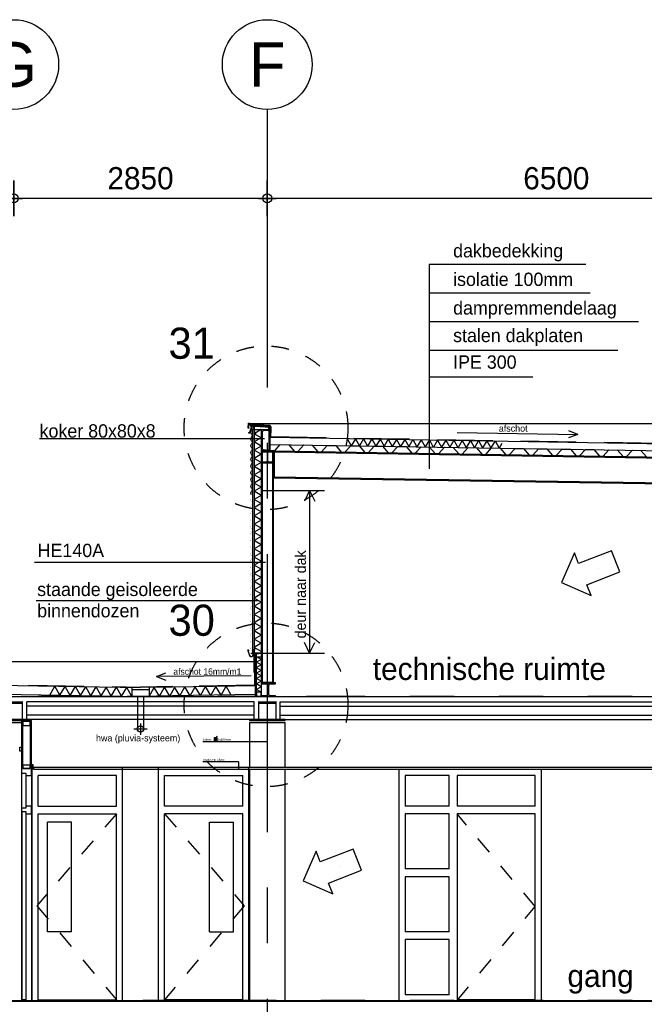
# Model space of a CAD drawing. Extents: x 0 to 140000, y 0 to 84100.
# Tile 56 of 105: x 41121 to 48143, y 28965 to 40036. Entities that reach past the tile are written whole.
import ezdxf
from ezdxf.enums import TextEntityAlignment as Align

# ---------------------------------------------------------------- set-up
doc = ezdxf.new("R2010")
doc.units = 0
doc.header["$LTSCALE"] = 100
doc.header["$MEASUREMENT"] = 0
doc.header["$PDMODE"] = 35
doc.header["$PDSIZE"] = 5
for name, pattern in [('B0201', [50, 31.25, -6.25, 6.25, -6.25]), ('B0403', [37.5, 25, -12.5]), ('B0701', [9.375, 6.25, -3.125]), ('DASHDOT', [1, 0.5, -0.25, 0, -0.25]), ('TEGELS', [4, 2, -2])]:
    doc.linetypes.add(name, pattern=pattern)
doc.layers.get('0').update_dxf_attribs({"linetype": 'CONTINUOUS'})
doc.layers.get('DEFPOINTS').update_dxf_attribs({"linetype": 'CONTINUOUS'})
for name, color, linetype in [('AA23----_VLOEREN', 1, 'CONTINUOUS'), ('AA27K---_ISOLATIE', 1, 'CONTINUOUS'), ('AA28MH--_METAAL', 1, 'CONTINUOUS'), ('AL$0A---_WIJZIGINGEN', 2, 'CONTINUOUS'), ('AL$1A---_ALGEMEEN', 1, 'CONTINUOUS'), ('AL$7A---_STRAMIEN', 42, 'B0201'), ('AL$8A---_HULPLIJNEN', 1, 'CONTINUOUS'), ('AL21XI--_HOUT', 7, 'CONTINUOUS'), ('AL22G---_PREFABBETON', 3, 'CONTINUOUS'), ('AL22XJ9-_GIPSPLAAT', 7, 'CONTINUOUS'), ('AL23----_ARCEER', 3, 'CONTINUOUS'), ('AL23----_VLOEREN', 7, 'CONTINUOUS'), ('AL27K---_ISOLATIE', 7, 'CONTINUOUS'), ('AL27MH--_METAAL', 7, 'CONTINUOUS'), ('AL28----_KONSTRUKTIE', 3, 'CONTINUOUS'), ('AL28MH--_METAAL', 3, 'CONTINUOUS'), ('AL31----_BUITENKOZIJ', 7, 'CONTINUOUS'), ('AL32----_BINNENKOZ', 7, 'CONTINUOUS'), ('AL32----_BINNENKOZIJ', 7, 'CONTINUOUS'), ('AL41----_BUITENWANDA', 2, 'CONTINUOUS'), ('AL43----_ARCEER', 1, 'CONTINUOUS'), ('AL43----_VLOERAFW', 1, 'CONTINUOUS'), ('AL45----_PLAFONDAFW', 7, 'CONTINUOUS'), ('AL47----_DAKAFW', 1, 'CONTINUOUS'), ('AL521H--_HWASTAAL', 1, 'CONTINUOUS'), ('AM$1A---_ALGEMEEN', 1, 'CONTINUOUS'), ('AT$0A---_WIJZIGINGEN', 7, 'CONTINUOUS'), ('AT$1A---_ALGEMEEN', 7, 'CONTINUOUS'), ('AT$1A---_TEKST', 2, 'CONTINUOUS'), ('STAALPROFIEL', 3, 'CONTINUOUS')]:
    doc.layers.add(name, color=color, linetype=linetype)
doc.styles.add('00_10', font='B-GBP.shx', dxfattribs={"height": 12})
doc.styles.add('00_5', font='B-GBP.shx', dxfattribs={"height": 6})
doc.styles.add('02_10', font='B-GBP.shx', dxfattribs={"height": 25})
doc.styles.add('02_100', font='B-GBP.shx', dxfattribs={"height": 250})
doc.styles.add('03_100', font='B-GBP.shx', dxfattribs={"height": 350})
doc.styles.add('03_200', font='B-GBP.shx', dxfattribs={"height": 700})
doc.styles.add('03_AT', font='B-GBP')
doc.styles.add('B-01', font='b-gbp')
doc.dimstyles.new('1732', dxfattribs={"dimscale": 100, "dimtxt": 2.5, "dimasz": 1, "dimexe": 0.18, "dimexo": 0.0625, "dimgap": 1, "dimtad": 1, "dimdec": 0, "dimzin": 0, "dimtxsty": 'B-01', "dimblk1": 'B-TOD', "dimblk2": 'B-TOD', "dimsah": 1, "dimcen": 1, "dimse1": 1, "dimse2": 1, "dimclrt": 2, "dimazin": 3, "dimtfac": 1, "dimtdec": 1, "dimtmove": 0, "dimatfit": 3, "dimtolj": 1, "dimtzin": 0})

# ---------------------------------------------------------------- blocks, each defined once
blk = doc.blocks.new('B-TOD')
for p, q in [((0, -2), (0, 2)), ((-1, 0), (1, 0))]:
    blk.add_line(p, q)
blk.add_circle((0, 0), 0.5)
blk = doc.blocks.new('*D87')
at = {"color": 0, "linetype": 'BYBLOCK'}
blk.add_line((43804, 38027), (41154, 38027), dxfattribs=at)
at = {"layer": 'DEFPOINTS', "color": 0, "linetype": 'BYBLOCK'}
for p in [(41054, 38027), (41054, 38027), (43904, 38027)]:
    blk.add_point(p, dxfattribs=at)
at = {"color": 0, "linetype": 'BYBLOCK', "xscale": 100, "yscale": 100, "zscale": 100, "rotation": 180}
blk.add_blockref('B-TOD', (41054, 38027), dxfattribs=at)
at = {"color": 0, "linetype": 'BYBLOCK', "xscale": 100, "yscale": 100, "zscale": 100}
blk.add_blockref('B-TOD', (43904, 38027), dxfattribs=at)
at = {"color": 2, "linetype": 'BYBLOCK', "insert": (42479, 38252), "char_height": 250, "attachment_point": 5, "style": 'B-01'}
blk.add_mtext('\\A1;2850', dxfattribs=at)
blk = doc.blocks.new('*D86')
at = {"color": 0, "linetype": 'BYBLOCK'}
blk.add_line((40954, 38027), (34654, 38027), dxfattribs=at)
at = {"layer": 'DEFPOINTS', "color": 0, "linetype": 'BYBLOCK'}
for p in [(34554, 38027), (34554, 38027), (41054, 38027)]:
    blk.add_point(p, dxfattribs=at)
at = {"color": 0, "linetype": 'BYBLOCK', "xscale": 100, "yscale": 100, "zscale": 100, "rotation": 180}
blk.add_blockref('B-TOD', (34554, 38027), dxfattribs=at)
at = {"color": 0, "linetype": 'BYBLOCK', "xscale": 100, "yscale": 100, "zscale": 100}
blk.add_blockref('B-TOD', (41054, 38027), dxfattribs=at)
at = {"color": 2, "linetype": 'BYBLOCK', "insert": (37804, 38252), "char_height": 250, "attachment_point": 5, "style": 'B-01'}
blk.add_mtext('\\A1;6500', dxfattribs=at)
blk = doc.blocks.new('*D85')
at = {"color": 0, "linetype": 'BYBLOCK'}
blk.add_line((50304, 38027), (44004, 38027), dxfattribs=at)
at = {"layer": 'DEFPOINTS', "color": 0, "linetype": 'BYBLOCK'}
for p in [(43904, 38027), (43904, 38027), (50404, 38027)]:
    blk.add_point(p, dxfattribs=at)
at = {"color": 0, "linetype": 'BYBLOCK', "xscale": 100, "yscale": 100, "zscale": 100, "rotation": 180}
blk.add_blockref('B-TOD', (43904, 38027), dxfattribs=at)
at = {"color": 0, "linetype": 'BYBLOCK', "xscale": 100, "yscale": 100, "zscale": 100}
blk.add_blockref('B-TOD', (50404, 38027), dxfattribs=at)
at = {"color": 2, "linetype": 'BYBLOCK', "insert": (47154, 38252), "char_height": 250, "attachment_point": 5, "style": 'B-01'}
blk.add_mtext('\\A1;6500', dxfattribs=at)
blk = doc.blocks.new('ARC880')
at = {"color": 0}
for q in [(-46, -40), (46, -40)]:
    blk.add_line((0, 40), q, dxfattribs=at)
blk = doc.blocks.new('E100606A_8713350')
at = {"color": 0}
blk.add_lwpolyline([(18, 2), (20, 2), (20, 2, -0.57735), (20, 2), (22, 2), (23, 2, -0.57735), (23, 2), (23, 2), (25, 2), (25, 2, -0.57735), (25, 2), (27, 2), (28, 2, -0.57735), (28, 2), (28, 2), (30, 2), (30, 2, -0.57735), (30, 2), (32, 2), (33, 2, -0.57735), (33, 2), (33, 2), (35, 2), (35, 2, -0.57735), (35, 2), (37, 2), (38, 2, -0.57735), (38, 2), (38, 2), (40, 2), (40, 2, -0.57735), (40, 2), (42, 2), (43, 2, -0.57735), (43, 2), (43, 2), (45, 2), (45, 2, -0.57735), (45, 2), (47, 2), (48, 2, -0.57735), (48, 2), (48, 2), (50, 2), (50, 2, -0.57735), (50, 2), (52, 2), (53, 2, -0.57735), (53, 2), (53, 2), (55, 2), (55, 2, -0.57735), (55, 2), (57, 2), (58, 2, -0.57735), (58, 2), (58, 2), (60, 2), (60, 2, -0.57735), (60, 2), (62, 2), (63, 2, -0.57735), (63, 2), (63, 2), (65, 2), (65, 2, -0.57735), (65, 2), (67, 2), (68, 2, -0.57735), (68, 2), (68, 2), (70, 2), (70, 2, -0.57735), (70, 2), (72, 2), (73, 2, -0.57735), (73, 2), (73, 2), (78, 1, -0.912623), (78, 0), (-5, 0, 0.414214), (-6, 0), (-6, -1, -0.414214), (-6, -2, -0.414214), (-7, -1), (-7, 0, 0.414214), (-7, 0), (-9, 0, 0.414214), (-10, 0), (-10, -25, 0.414214), (-9, -25), (-7, -25, 0.414214), (-7, -25), (-7, -24, -0.414214), (-6, -23, -0.414214), (-6, -24), (-6, -26, -0.414214), (-6, -26), (-9, -26, 0.414214), (-10, -27), (-10, -39, 0.534511), (-9, -39), (-1, -36, -0.534511), (0, -36, -0.303347), (0, -37), (-9, -41, -0.534511), (-11, -39), (-11, 13, -0.414214), (-10, 14), (0, 14, -0.414214), (1, 14), (1, 13, -0.414214), (0, 13), (-9, 13, 0.414214), (-10, 12), (-10, 3, 0.414214), (-9, 2), (-8, 2), (-7, 2, -0.57735), (-7, 2), (-7, 2), (-5, 2), (-5, 2, -0.57735), (-5, 2), (-3, 2), (-2, 2, -0.57735), (-2, 2), (-2, 2), (0, 2), (0, 2, -0.57735), (0, 2), (2, 2), (3, 2, -0.57735), (3, 2), (3, 2), (5, 2), (5, 2, -0.57735), (5, 2), (7, 2), (8, 2, -0.57735), (8, 2), (8, 2), (10, 2), (10, 2, -0.57735), (10, 2), (12, 2), (13, 2, -0.57735), (13, 2), (13, 2), (15, 2), (15, 2, -0.57735), (15, 2), (17, 2), (18, 2, -0.57735), (18, 2)], format="xyb", close=True, dxfattribs=at)
blk = doc.blocks.new('HE160A')
at = {"layer": 'STAALPROFIEL'}
for p, q in [((80, 76), (-80, 76)), ((-80, 76), (-80, 67)), ((-80, 67), (-18, 67)), ((-3, 52), (-3, -52)), ((3, -52), (3, 52)), ((18, 67), (80, 67)), ((80, 67), (80, 76)), ((-18, -67), (-80, -67)), ((-80, -67), (-80, -76)), ((-80, -76), (80, -76)), ((80, -67), (18, -67)), ((80, -76), (80, -67))]:
    blk.add_line(p, q, dxfattribs=at)
for centre, start, end in [((-18, 52), 0, 90), ((18, 52), 90, 180), ((-18, -52), 270, 0), ((18, -52), 180, 270)]:
    blk.add_arc(centre, 15, start, end, dxfattribs=at)
blk = doc.blocks.new('UNP240')
at = {"layer": 'STAALPROFIEL'}
for p, q in [((-22, -120), (-22, 120)), ((-22, 120), (63, 120)), ((63, 120), (63, 116)), ((-13, 92), (-13, -92)), ((57, 110), (-1, 105)), ((-1, -105), (57, -110)), ((63, -120), (-22, -120)), ((63, -116), (63, -120))]:
    blk.add_line(p, q, dxfattribs=at)
for centre, radius, start, end in [((56, 116), 6.5, 274.5136, 0), ((0, 92), 13, 94.5136, 180), ((0, -92), 13, 180, 265.4864), ((56, -116), 6.5, 0, 85.4864)]:
    blk.add_arc(centre, radius, start, end, dxfattribs=at)
blk = doc.blocks.new('ARC8100')
at = {"color": 0}
for q in [(-58, -50), (58, -50)]:
    blk.add_line((0, 50), q, dxfattribs=at)
blk = doc.blocks.new('AS00S005')
at = {"layer": 'AL$0A---_WIJZIGINGEN'}
blk.add_lwpolyline([(0, 0), (-5.12, -5.12), (-5.12, -2.56), (-13.06, -2.56), (-13.06, 2.56), (-5.12, 2.56), (-5.12, 5.12)], close=True, dxfattribs=at)
at = {"layer": 'AT$0A---_WIJZIGINGEN', "color": 3, "style": '03_AT'}
blk.add_attdef('NUMMER', text='', height=3.5, dxfattribs=at).set_placement((-8.98, -0.06), align=Align.MIDDLE)

msp = doc.modelspace()

# ---------------------------------------------------------------- linework, layer by layer
at = {"color": 1}
msp.add_line((43837.2, 35426.8), (43757.2, 35380.6), dxfattribs=at)
at = {"color": 7, "linetype": 'CONTINUOUS'}
for p, q in [((41327.8, 31194.7), (42207.8, 31194.8)), ((43629.8, 31194.7), (42749.8, 31194.8)), ((41327.8, 31106.7), (42207.8, 31106.7)), ((41327.8, 29006.7), (41327.8, 31106.7)), ((42207.8, 29006.7), (42207.8, 31106.7)), ((42749.8, 29006.7), (42749.8, 31106.7)), ((43629.8, 31106.7), (42749.8, 31106.7)), ((43629.8, 29006.7), (43629.8, 31106.7))]:
    msp.add_line(p, q, dxfattribs=at)
for points in [[(41154.8, 31627.7), (41154.8, 32146.7), (41139.8, 32146.7), (41139.8, 31627.7)], [(41238.8, 32146.7), (41154.8, 32146.7), (41154.8, 32099), (41238.8, 32099)], [(41253.8, 31627.7), (41253.8, 32146.7), (41238.8, 32146.7), (41238.8, 31627.7)], [(41154.8, 31627.7), (41139.8, 31627.7), (41139.8, 31564.7), (41189.8, 31564.7), (41189.8, 31539.7), (41253.8, 31539.7), (41253.8, 31627.7), (41238.8, 31627.7), (41238.8, 31617.7), (41154.8, 31617.7)], [(41238.8, 31655.2), (41154.8, 31655.2), (41154.8, 31617.7), (41238.8, 31617.7)]]:
    msp.add_lwpolyline(points, close=True)
at = {"layer": 'AA23----_VLOEREN'}
for p, q in [((41457.8, 32443.2), (41517.2, 32542.3)), ((42381.5, 32427.9), (42325.4, 32528.9)), ((42576.1, 32427.9), (42632.1, 32528.9)), ((43499.7, 32443.2), (43440.3, 32542.3))]:
    msp.add_line(p, q, dxfattribs=at)
at = {"layer": 'AA27K---_ISOLATIE'}
for p, q in [((44802.6, 35326.6), (44847.5, 35245.9)), ((46541.6, 35271.9), (46510.1, 35219.3))]:
    msp.add_line(p, q, dxfattribs=at)
at = {"layer": 'AL$1A---_ALGEMEEN'}
for p, q in [((45723.5, 37282.3), (45723.5, 34986.4)), ((47486.5, 37282.3), (45723.5, 37282.3)), ((47534.6, 36960.8), (45723.5, 36960.8)), ((48077.9, 36639.3), (45723.5, 36639.3)), ((47846.3, 36317.8), (45723.5, 36317.8)), ((46888.7, 36018.5), (45723.5, 36018.5)), ((43873.8, 35324.7), (41341.8, 35324.7)), ((43884.2, 33933.5), (41285.4, 33933.5)), ((43803.3, 33501.5), (41307.1, 33501.5)), ((43903.8, 31915.8), (43180.9, 31915.8)), ((43581.5, 31691.8), (43180.9, 31691.8))]:
    msp.add_line(p, q, dxfattribs=at)
at = {"layer": 'AL$1A---_ALGEMEEN', "color": 4, "linetype": 'TEGELS'}
for centre in [(43890, 35447.1), (43890, 32332.2)]:
    msp.add_circle(centre, 920.5, dxfattribs=at)
at = {"layer": 'AL$7A---_STRAMIEN'}
for p, q in [((43903.8, 39027.2), (43903.8, 4182.5)), ((43903.8, 33421.6), (43903.8, 31411.8))]:
    msp.add_line(p, q, dxfattribs=at)
at = {"layer": 'AL$7A---_STRAMIEN', "color": 1, "linetype": 'DASHDOT', "ltscale": 10}
for p, q in [((42830.2, 32426.7), (32778.5, 32426.7)), ((44844.2, 32426.7), (42830.2, 32426.7)), ((57007.2, 32426.7), (44844.2, 32426.7)), ((57007.2, 29006.7), (32778.5, 29006.7))]:
    msp.add_line(p, q, dxfattribs=at)
at = {"layer": 'AL$8A---_HULPLIJNEN'}
for p, q in [((43695, 35495.8), (54664, 35495.8)), ((46038.5, 35394.2), (47396, 35372.5)), ((47396, 35372.5), (47292.4, 35334.2)), ((47396, 35372.5), (47293.7, 35414.2)), ((44380.4, 34741.3), (44323.8, 34621.4)), ((44380.4, 34741.3), (44380.4, 32914.8)), ((44380.4, 34741.3), (44437.1, 34621.4)), ((44380.4, 32914.8), (44323.8, 33034.8)), ((44380.4, 32914.8), (44437.1, 33034.8)), ((34310.3, 32818.8), (42913.9, 32818.8)), ((42913.9, 32818.8), (43758.6, 32818.8)), ((42659.6, 32649.9), (42761.9, 32691.5)), ((43721.5, 32659.7), (42659.6, 32649.9)), ((42659.6, 32649.9), (42763.2, 32611.5)), ((40853.8, 32134.7), (41139.8, 32134.7)), ((43704, 32134.7), (44103.8, 32134.7))]:
    msp.add_line(p, q, dxfattribs=at)
at = {"layer": 'AL$8A---_HULPLIJNEN', "linetype": 'B0403'}
for p, q in [((43837.2, 34741.3), (44547.4, 34741.3)), ((43837.2, 32914.8), (44547.4, 32914.8))]:
    msp.add_line(p, q, dxfattribs=at)
at = {"layer": 'AL$8A---_HULPLIJNEN'}
msp.add_lwpolyline([(43719.2, 32914.8), (44547.4, 32914.8)], dxfattribs=at)
at = {"layer": 'AL21XI--_HOUT', "color": 2}
msp.add_line((43757.2, 35466), (43726.2, 35468.1), dxfattribs=at)
for points in [[(43712.9, 35483.9), (43712.1, 35468.9), (43934.9, 35456.5), (43928, 35472)], [(43757.2, 35426.8), (43919.9, 35426.8), (43919.9, 35457.4), (43757.2, 35466.4)], [(43919.9, 35190.9), (43934.9, 35190.9), (43934.9, 35456.1), (43919.9, 35456.1)]]:
    msp.add_lwpolyline(points, close=True, dxfattribs=at)
at = {"layer": 'AL21XI--_HOUT'}
msp.add_lwpolyline([(43784.2, 32869.8), (43784.2, 32905.5), (43837.2, 32914.8), (43837.2, 32869.8)], close=True, dxfattribs=at)
at = {"layer": 'AL22G---_PREFABBETON', "color": 1}
for p, q in [((43704, 32134.7), (43703.9, 31626.7)), ((44103.8, 31626.7), (44103.8, 32134.7)), ((43703.9, 31606.7), (43703.9, 31418.4)), ((44103.8, 31445.5), (44103.8, 31606.7)), ((44103.8, 29006.7), (44103.8, 31445.5)), ((43703.9, 31418.4), (43703.8, 29006.7))]:
    msp.add_line(p, q, dxfattribs=at)
at = {"layer": 'AL22XJ9-_GIPSPLAAT', "color": 1, "linetype": 'TEGELS'}
for p, q in [((42207.8, 31106.7), (41311.9, 30074.2)), ((42749.8, 31106.7), (43645.7, 30074.2)), ((46917.3, 30064.2), (46037.3, 31106.7)), ((41311.9, 30074.2), (42207.8, 29016.7)), ((43645.7, 30074.2), (42749.8, 29016.7)), ((46037.3, 29006.7), (46917.3, 30064.2))]:
    msp.add_line(p, q, dxfattribs=at)
at = {"layer": 'AL23----_ARCEER', "color": 1}
for p, q in [((42835.1, 32316.7), (41199.3, 32316.7)), ((42850.2, 32216.7), (41199.3, 32216.7)), ((43758.2, 32316.7), (42835.1, 32316.7)), ((43758.2, 32216.7), (42850.2, 32216.7)), ((44049.3, 32316.7), (44839.3, 32316.7)), ((44049.3, 32216.7), (44824.2, 32216.7)), ((44824.2, 32216.7), (50107.4, 32216.7)), ((44839.3, 32316.7), (50107.4, 32316.7))]:
    msp.add_line(p, q, dxfattribs=at)
at = {"layer": 'AL23----_VLOEREN'}
for p, q in [((34803.8, 32426.4), (42830.1, 32426.3)), ((42831.3, 32366.7), (41199.3, 32366.7)), ((41199.3, 32166.7), (41199.3, 32366.7)), ((42830.1, 32426.3), (43834.3, 32426.3)), ((43758.2, 32366.7), (42831.3, 32366.7)), ((43758.2, 32166.7), (43758.2, 32366.7)), ((43837.2, 32426.7), (54203.8, 32426.7)), ((44049.3, 32366.7), (44843.1, 32366.7)), ((44049.3, 32166.7), (44049.3, 32366.7)), ((44843.1, 32366.7), (50107.4, 32366.7)), ((42861.6, 32166.7), (41199.3, 32166.7)), ((43758.2, 32166.7), (42861.6, 32166.7)), ((44049.3, 32166.7), (44812.8, 32166.7)), ((44812.8, 32166.7), (50107.4, 32166.7)), ((34803.8, 29001.7), (50153.8, 29001.7))]:
    msp.add_line(p, q, dxfattribs=at)
for points in [[(34652.1, 32556.2), (42477.1, 32426.3)], [(34653.8, 32656.2), (42478.8, 32526.3)], [(42836.8, 32532.3), (42478.8, 32526.3)], [(43769.2, 32547.7), (42836.8, 32532.3)], [(43770.8, 32447.7), (42838.4, 32432.3)], [(42838.4, 32432.3), (42480.4, 32426.3)]]:
    msp.add_lwpolyline(points, dxfattribs=at)
at = {"layer": 'AL27K---_ISOLATIE'}
for p, q in [((43934.9, 35340.5), (50403.8, 35237)), ((43934.9, 35260.5), (50403.8, 35157))]:
    msp.add_line(p, q, dxfattribs=at)
at = {"layer": 'AL27MH--_METAAL'}
for points in [[(43944.7, 35187.2), (43984.7, 35186.5), (44050.4, 35258.5), (44145.3, 35257), (44208.7, 35182.9), (44248.7, 35182.3)], [(44248.7, 35182.3), (44248.7, 35182.3), (44314.3, 35254.3), (44409.3, 35252.7), (44472.6, 35178.7), (44512.6, 35178.1), (44578.3, 35250), (44673.3, 35248.5), (44736.6, 35174.5), (44776.6, 35173.9), (44842.2, 35245.8), (44937.2, 35244.3), (45000.6, 35170.3), (45040.6, 35169.6)], [(45040.6, 35169.6), (45040.6, 35169.6), (45106.2, 35241.6), (45201.2, 35240.1), (45264.5, 35166.1), (45304.5, 35165.4), (45370.2, 35237.4), (45465.2, 35235.9), (45528.5, 35161.8), (45568.5, 35161.2), (45634.1, 35233.2), (45729.1, 35231.6), (45792.5, 35157.6), (45832.5, 35157)], [(45832.5, 35157), (45832.5, 35157), (45898.1, 35228.9), (45993.1, 35227.4), (46056.4, 35153.4), (46096.4, 35152.7), (46162.1, 35224.7), (46257.1, 35223.2), (46320.4, 35149.2), (46360.4, 35148.5), (46426, 35220.5), (46521, 35219), (46584.4, 35144.9), (46624.4, 35144.3)], [(46624.4, 35144.3), (46624.4, 35144.3), (46690, 35216.3), (46785, 35214.7), (46848.3, 35140.7), (46888.3, 35140.1), (46954, 35212), (47049, 35210.5), (47112.3, 35136.5), (47152.3, 35135.9), (47217.9, 35207.8), (47312.9, 35206.3), (47376.3, 35132.3), (47416.3, 35131.6)], [(47416.3, 35131.6), (47416.3, 35131.6), (47481.9, 35203.6), (47576.9, 35202.1), (47640.2, 35128), (47680.2, 35127.4), (47745.9, 35199.4), (47840.9, 35197.8), (47904.2, 35123.8), (47944.2, 35123.2), (48009.8, 35195.1), (48104.8, 35193.6), (48168.2, 35119.6), (48208.1, 35119)]]:
    msp.add_lwpolyline(points, dxfattribs=at)
at = {"layer": 'AL28----_KONSTRUKTIE'}
msp.add_line((46984.5, 29618.7), (46984.5, 29618.7), dxfattribs=at)
at = {"layer": 'AL28MH--_METAAL'}
for p, q in [((43725, 35461.7), (43700.3, 35382.7)), ((43748.2, 35462.1), (43725, 35461.7)), ((43737.2, 35426.8), (43837.2, 35426.8)), ((43737.2, 35426.8), (43737.2, 32915.5)), ((43772.6, 35370), (43748.2, 35462.1)), ((43757.2, 35426.5), (43757.2, 35466)), ((43837.2, 35426.8), (43837.2, 32426.7)), ((43700.3, 35382.7), (43698.2, 35399.2)), ((43700.3, 35382.7), (43711.1, 35396.8)), ((43772.6, 35370), (43762.9, 35381.5)), ((43772.6, 35370), (43774.9, 35385.5)), ((43687.2, 32951.4), (43685.1, 32934.8)), ((43687.2, 32951.4), (43698, 32937.3)), ((43711.9, 32872.3), (43687.2, 32951.4)), ((43759.5, 32964.1), (43735.1, 32872)), ((43837.2, 32915.5), (43737.2, 32915.5)), ((43759.5, 32964.1), (43749.7, 32952.5)), ((43759.5, 32964.1), (43761.8, 32948.5)), ((43735.1, 32872), (43711.9, 32872.3))]:
    msp.add_line(p, q, dxfattribs=at)
at = {"layer": 'AL28MH--_METAAL', "color": 1}
for p, q in [((43837.2, 35186.8), (43970.2, 35186.8)), ((43845.8, 35178.3), (43845.8, 35062.3)), ((43961.7, 35178.3), (43961.7, 35062.3)), ((43970.2, 35186.8), (50403.8, 35083.8)), ((43970.2, 35178.3), (43970.2, 35062.3)), ((43980.2, 35186.6), (43980.2, 34886.6)), ((43980.2, 35175.8), (50403.8, 35072.8)), ((43837.2, 35053.8), (43837.2, 32475.6)), ((43845.8, 35053.8), (43845.8, 32587.2)), ((43961.7, 35053.8), (43961.7, 32587.2)), ((43970.2, 35053.8), (43970.2, 32578.7)), ((43970.2, 34886.7), (50403.8, 34783.8)), ((43980.2, 34897.7), (50403.8, 34794.8)), ((43837.2, 32587.2), (43970.2, 32587.2)), ((43837.2, 32578.7), (43970.2, 32578.7)), ((43837.2, 32426.7), (43970.2, 32426.7))]:
    msp.add_line(p, q, dxfattribs=at)
for points in [[(43757.2, 35426.5), (43757.2, 33420.6)], [(43757.2, 33420.6), (43757.2, 32915.5)]]:
    msp.add_lwpolyline(points, dxfattribs=at)
at = {"layer": 'AL28MH--_METAAL'}
for points in [[(40854, 32154.7), (41253.8, 32154.7), (41253.8, 32166.7), (41153.9, 32166.7), (41153.9, 32366.7), (41148.9, 32366.7), (41148.9, 32166.7), (40958.9, 32166.7), (40958.9, 32366.7), (41148.9, 32366.7), (41148.9, 32346.7), (40958.9, 32346.7), (40958.9, 32366.7), (40953.9, 32366.7), (40953.9, 32166.7), (40854, 32166.7)], [(43704, 32154.7), (44103.8, 32154.7), (44103.8, 32166.7), (44003.9, 32166.7), (44003.9, 32366.7), (43998.9, 32366.7), (43998.9, 32166.7), (43808.9, 32166.7), (43808.9, 32366.7), (43998.9, 32366.7), (43998.9, 32346.7), (43808.9, 32346.7), (43808.9, 32366.7), (43803.9, 32366.7), (43803.9, 32166.7), (43704, 32166.7)]]:
    msp.add_lwpolyline(points, close=True, dxfattribs=at)
at = {"layer": 'AL31----_BUITENKOZIJ'}
for points in [[(43769.2, 32426.7), (43784.2, 32426.7), (43784.2, 32902.8), (43769.2, 32902.8)], [(43837.2, 32475.6), (43784.2, 32475.6), (43784.2, 32426.7), (43837.2, 32426.7)]]:
    msp.add_lwpolyline(points, close=True, dxfattribs=at)
at = {"layer": 'AL32----_BINNENKOZ'}
for p, q in [((41260.8, 29006.7), (41260.8, 31606.7)), ((43696.8, 31606.7), (43696.8, 31419.4)), ((45385.5, 29006.7), (45385.5, 31606.7)), ((46984.3, 31606.7), (46984.3, 29006.7)), ((45452.8, 31539.7), (45452.8, 31194.7)), ((45949.3, 31539.7), (45452.8, 31539.7)), ((45949.3, 31194.7), (45949.3, 31539.7)), ((46037.3, 31539.7), (46037.3, 31194.7)), ((46917.3, 31539.7), (46037.3, 31539.7)), ((46917.3, 31194.7), (46917.3, 31539.7)), ((43696.8, 31419.4), (43696.8, 29006.7)), ((45949.3, 31194.7), (45452.8, 31194.7)), ((46917.3, 31194.7), (46037.3, 31194.7)), ((45949.3, 31106.7), (45452.8, 31106.7)), ((45452.8, 31106.7), (45452.8, 30487.7)), ((45949.3, 30487.7), (45949.3, 31106.7)), ((46917.3, 31106.7), (46037.3, 31106.7)), ((46037.3, 31106.7), (46037.3, 29006.7)), ((46917.3, 29006.7), (46917.3, 31106.7)), ((45949.3, 30487.7), (45452.8, 30487.7)), ((45949.3, 30399.7), (45452.8, 30399.7)), ((45452.8, 30399.7), (45452.8, 29780.7)), ((45949.3, 29780.7), (45949.3, 30399.7)), ((45949.3, 29780.7), (45452.8, 29780.7)), ((45949.3, 29692.7), (45452.8, 29692.7)), ((45452.8, 29692.7), (45452.8, 29073.7)), ((45949.3, 29073.7), (45949.3, 29692.7)), ((45949.3, 29073.7), (45452.8, 29073.7)), ((46917.3, 29016.7), (46037.3, 29016.7))]:
    msp.add_line(p, q, dxfattribs=at)
at = {"layer": 'AL32----_BINNENKOZIJ', "color": 1}
for p, q in [((41139.8, 31564.7), (41139.8, 31169.7)), ((41189.8, 31539.7), (41189.8, 31194.7)), ((41253.8, 31539.7), (41253.8, 31194.7)), ((41139.8, 31131.7), (41139.8, 29006.7)), ((41253.8, 31106.7), (41253.8, 29006.7))]:
    msp.add_line(p, q, dxfattribs=at)
at = {"layer": 'AL32----_BINNENKOZIJ'}
for p, q in [((41260.8, 29006.7), (41260.8, 31627.6)), ((42274.8, 29006.7), (42274.8, 31627.6)), ((42682.8, 29006.7), (42682.8, 31627.6)), ((43696.8, 29006.7), (43696.8, 31627.6)), ((41327.8, 31194.7), (41327.8, 31539.7)), ((42207.8, 31539.7), (41327.8, 31539.7)), ((42207.8, 31194.7), (42207.8, 31539.7)), ((42749.8, 31194.7), (42749.8, 31539.7)), ((42749.8, 31539.7), (43629.8, 31539.7)), ((43629.8, 31194.7), (43629.8, 31539.7)), ((41260.8, 29006.7), (41327.8, 29006.7)), ((41327.8, 29016.7), (42207.8, 29016.7)), ((42207.8, 29006.7), (42274.8, 29006.7)), ((42749.8, 29006.7), (42682.8, 29006.7)), ((43629.8, 29016.7), (42749.8, 29016.7)), ((43696.8, 29006.7), (43629.8, 29006.7))]:
    msp.add_line(p, q, dxfattribs=at)
msp.add_lwpolyline([(41139.8, 31131.7), (41189.8, 31131.7), (41189.8, 31106.7), (41253.8, 31106.7), (41253.8, 31194.7), (41189.8, 31194.7), (41189.8, 31169.7), (41139.8, 31169.7)], close=True, dxfattribs=at)
at = {"layer": 'AL32----_BINNENKOZIJ', "linetype": 'CONTINUOUS'}
msp.add_lwpolyline([(41189.8, 31131.7), (41189.8, 29016.7), (41149.8, 29016.7), (41149.8, 31131.7)], close=True, dxfattribs=at)
at = {"layer": 'AL41----_BUITENWANDA'}
msp.add_lwpolyline([(43728.2, 34693.9, -0.474695), (43728.2, 34731.9, 0.474695), (43728.2, 34769.9, -0.474695), (43728.2, 34807.9, 0.474695), (43728.2, 34845.9, -0.474695), (43728.2, 34883.9, 0.474695), (43728.2, 34921.9, -0.474695), (43728.2, 34959.9, 0.474695), (43728.2, 34997.9, -0.474695), (43728.2, 35035.9, 0.474695), (43728.2, 35073.9, -0.474695), (43728.2, 35111.9, 0.474695), (43728.2, 35149.9, -0.474695), (43728.2, 35187.9, 0.474695), (43728.2, 35225.9, -0.474695), (43728.2, 35263.9, 0.474695), (43728.2, 35301.9, -0.474695), (43728.2, 35339.9, 0.474695), (43728.2, 35377.9, -0.474695), (43728.2, 35415.9, 0.474695), (43728.2, 35453.9, -0.474695)], format="xyb", dxfattribs=at)
at = {"layer": 'AL41----_BUITENWANDA', "const_width": 1}
for points in [[(43728.2, 33933.9, -0.474695), (43728.2, 33971.9, 0.474695), (43728.2, 34009.9, -0.474695), (43728.2, 34047.9, 0.474695), (43728.2, 34085.9, -0.474695), (43728.2, 34123.9, 0.474695), (43728.2, 34161.9, -0.474695), (43728.2, 34199.9, 0.474695), (43728.2, 34237.9, -0.474695), (43728.2, 34275.9, 0.474695), (43728.2, 34313.9, -0.474695), (43728.2, 34351.9, 0.474695), (43728.2, 34389.9, -0.474695), (43728.2, 34427.9, 0.474695), (43728.2, 34465.9, -0.474695), (43728.2, 34503.9, 0.474695), (43728.2, 34541.9, -0.474695), (43728.2, 34579.9, 0.474695), (43728.2, 34617.9, -0.474695), (43728.2, 34655.9, 0.474695), (43728.2, 34693.9, -0.474695)], [(43720.2, 33414, -0.3022552), (43728.2, 33439.9, 0.474695), (43728.2, 33477.9, -0.474695), (43728.2, 33515.9, 0.474695), (43728.2, 33553.9, -0.474695), (43728.2, 33591.9, 0.474695), (43728.2, 33629.9, -0.474695), (43728.2, 33667.9, 0.474695), (43728.2, 33705.9, -0.474695), (43728.2, 33743.9, 0.474695), (43728.2, 33781.9, -0.474695), (43728.2, 33819.9, 0.474695), (43728.2, 33857.9, -0.474695), (43728.2, 33895.9, 0.474695), (43728.2, 33933.9)], [(43728.2, 33173.9, -0.474695), (43728.2, 33211.9, 0.474695), (43728.2, 33249.9, -0.474695), (43728.2, 33287.9, 0.474695), (43728.2, 33325.9, -0.474695), (43728.2, 33363.9, 0.474695), (43728.2, 33401.9, -0.1508028), (43720.2, 33414, -0.1508028)], [(43721.2, 32879, -0.3373704), (43728.2, 32907.9, 0.474695), (43728.2, 32945.9, -0.474695), (43728.2, 32983.9, 0.474695), (43728.2, 33021.9, -0.474695), (43728.2, 33059.9, 0.474695), (43728.2, 33097.9, -0.474695), (43728.2, 33135.9, 0.474695), (43728.2, 33173.9)]]:
    msp.add_lwpolyline(points, format="xyb", dxfattribs=at)
at = {"layer": 'AL43----_ARCEER'}
for p, q in [((43712.4, 35473.9), (43927.4, 35462)), ((43712.6, 35478.9), (43927.7, 35467)), ((43924.9, 35190.9), (43924.9, 35456.1)), ((43929.9, 35190.9), (43929.9, 35456.1)), ((43581.5, 31691.8), (43581.5, 31615.9))]:
    msp.add_line(p, q, dxfattribs=at)
at = {"layer": 'AL43----_VLOERAFW', "color": 1, "linetype": 'CONTINUOUS'}
msp.add_line((34803.8, 29006.7), (50153.8, 29006.7), dxfattribs=at)
at = {"layer": 'AL45----_PLAFONDAFW'}
for p, q in [((41278.4, 31606.7), (41278.4, 31626.7)), ((43212.6, 31626.7), (41278.4, 31626.7)), ((43238.7, 31606.7), (41278.4, 31606.7)), ((44461.8, 31626.7), (43212.6, 31626.7)), ((44435.7, 31606.7), (43238.7, 31606.7)), ((50129.2, 31606.7), (44435.7, 31606.7)), ((50129.2, 31626.7), (44461.8, 31626.7)), ((41703.1, 31011.7), (41432.5, 31011.7)), ((41432.5, 29780.7), (41432.5, 31011.7)), ((41703.1, 29780.7), (41703.1, 31011.7)), ((43254.5, 31011.7), (43525, 31011.7)), ((43254.5, 29780.7), (43254.5, 31011.7)), ((43525, 29780.7), (43525, 31011.7)), ((41703.1, 29780.7), (41432.5, 29780.7)), ((43254.5, 29780.7), (43525, 29780.7))]:
    msp.add_line(p, q, dxfattribs=at)
for points in [[(41139.8, 31811.7), (41121.8, 31811.7), (41121.8, 31856.7), (41139.8, 31856.7)], [(41253.8, 31611.7), (41271.8, 31611.7), (41271.8, 31656.7), (41253.8, 31656.7)]]:
    msp.add_lwpolyline(points, close=True, dxfattribs=at)
at = {"layer": 'AL45----_PLAFONDAFW', "const_width": 2}
msp.add_lwpolyline([(41275.1, 31645.8), (41275.1, 31604.1), (41295.1, 31604.1)], dxfattribs=at)
at = {"layer": 'AL47----_DAKAFW', "color": 7, "linetype": 'B0701'}
for p, q in [((43695, 35490.9), (43929, 35478.8)), ((43726.4, 35486.4), (43927.1, 35475.4)), ((43927.1, 35475.4), (43941.6, 35453.4)), ((43929, 35478.8), (43946, 35453.9)), ((43941.6, 35453.4), (43941.6, 35348.1)), ((43946, 35453.9), (43946, 35391.6)), ((43941.6, 35348.1), (50403.8, 35240.2)), ((43757.7, 32906.6), (43833.2, 32917.8)), ((43757.7, 32696.7), (43757.7, 32906.6)), ((43763.3, 32554.2), (43763.3, 32883.6)), ((34659.8, 32663.2), (42478.8, 32532.6)), ((43763.3, 32554.2), (42837.5, 32538.6)), ((42837.5, 32538.6), (42478.8, 32532.6))]:
    msp.add_line(p, q, dxfattribs=at)
at = {"layer": 'AL47----_DAKAFW', "color": 1}
for p, q in [((43837.2, 32932.6), (43757.2, 32978.8)), ((43837.2, 32842.3), (43784.3, 32872.8)), ((43837.2, 32842.3), (43784.3, 32811.7)), ((43837.2, 32659), (43784.3, 32689.5)), ((43837.2, 32659), (43784.3, 32628.4)), ((43837.2, 32475.6), (43784.3, 32506.2))]:
    msp.add_line(p, q, dxfattribs=at)
at = {"layer": 'AL521H--_HWASTAAL'}
for p, q in [((42381.5, 32534.2), (42381.5, 32426.3)), ((42381.5, 32506.3), (42576.1, 32506.3)), ((42576.1, 32534.2), (42576.1, 32426.3)), ((42443.8, 32426.3), (42443.8, 32062.2)), ((42513.8, 32426.3), (42513.8, 32062.2)), ((42478.8, 32121.3), (42478.8, 31995.1)), ((42403.5, 32062.2), (42554.1, 32062.2))]:
    msp.add_line(p, q, dxfattribs=at)
msp.add_circle((42478.8, 32062.2), 35, dxfattribs=at)
at = {"layer": 'AT$1A---_ALGEMEEN', "color": 2}
msp.add_line((43338.3, 31978.9), (43309.2, 31912.2), dxfattribs=at)
msp.add_lwpolyline([(43305.3, 31928.4), (43342.2, 31928.4), (43342.2, 31962.8), (43305.3, 31962.8)], close=True, dxfattribs=at)
at = {"layer": 'AT$1A---_TEKST', "color": 1}
for centre in [(41053.8, 39531.7), (43903.8, 39531.7)]:
    msp.add_circle(centre, 504.6, dxfattribs=at)
at = {"layer": 'STAALPROFIEL'}
msp.add_lwpolyline([(43977.2, 35053.8), (43977.2, 35062.3), (43921.9, 35062.3, -0.4142136), (43909.9, 35074.3), (43909.9, 35166.3, -0.4142136), (43921.9, 35178.3), (43977.2, 35178.3), (43977.2, 35186.8), (43837.2, 35186.8), (43837.2, 35178.3), (43892.4, 35178.3, -0.4142136), (43904.4, 35166.3), (43904.4, 35074.3, -0.4142136), (43892.4, 35062.3), (43837.2, 35062.3), (43837.2, 35053.8)], format="xyb", close=True, dxfattribs=at)

# ---------------------------------------------------------------- block references
at = {"rotation": 356.6977574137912}
msp.add_blockref('E100606A_8713350', (43701.5, 35484.5), dxfattribs=at)
for name, p in [('UNP240', (43859.5, 35306.8)), ('HE160A', (43917.2, 32502.7))]:
    msp.add_blockref(name, p)
ref = msp.add_blockref('AS00S005', (47212.1, 33708.8), dxfattribs=dict(xscale=-50, yscale=50, zscale=50, rotation=21.35895020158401))
ref.add_attrib('NUMMER', 'B', dxfattribs={"layer": 'AT$0A---_WIJZIGINGEN', "color": 3, "height": 3.5, "rotation": 21.35895, "style": '03_AT'}).set_placement((47631.6, 33869.4), align=Align.MIDDLE)
ref = msp.add_blockref('AS00S005', (44308.4, 30354.4), dxfattribs=dict(xscale=-50, yscale=50, zscale=50, rotation=21.35895020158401))
ref.add_attrib('NUMMER', 'B', dxfattribs={"layer": 'AT$0A---_WIJZIGINGEN', "color": 3, "height": 3.5, "rotation": 21.35895, "style": '03_AT'}).set_placement((44727.8, 30515), align=Align.MIDDLE)
at = {"layer": 'AA23----_VLOEREN', "xscale": -0.9999999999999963, "rotation": 179.0489309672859}
for p in [(41574.1, 32491.3), (41689.6, 32489.4), (41805, 32487.5), (41920.5, 32485.6), (42035.9, 32483.7), (42151.4, 32481.7), (42266.8, 32479.8)]:
    msp.add_blockref('ARC8100', p, dxfattribs=at)
at = {"layer": 'AA23----_VLOEREN', "rotation": 180.9510690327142}
for p in [(42690.7, 32479.8), (42806.2, 32481.7), (42921.6, 32483.7), (43037.1, 32485.6), (43152.5, 32487.5), (43268, 32489.4), (43383.4, 32491.3)]:
    msp.add_blockref('ARC8100', p, dxfattribs=at)
at = {"layer": 'AA27K---_ISOLATIE', "rotation": 359.0833457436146}
for p in [(44894.3, 35285.1), (44986.7, 35283.7), (45079.1, 35282.2), (45171.4, 35280.7), (45263.8, 35279.2), (45356.1, 35277.7), (45448.5, 35276.3), (45540.9, 35274.8), (45633.2, 35273.3), (45725.6, 35271.8), (45818, 35270.4), (45910.3, 35268.9), (46002.7, 35267.4), (46095.1, 35265.9), (46187.4, 35264.4), (46279.8, 35263), (46372.2, 35261.5), (46464.5, 35260)]:
    msp.add_blockref('ARC880', p, dxfattribs=at)
at = {"layer": 'AA28MH--_METAAL', "rotation": 270}
for p in [(43797.2, 35334.4), (43797.2, 35242), (43797.2, 35149.6), (43797.2, 35057.3), (43797.2, 34964.9), (43797.2, 34410.6), (43797.2, 34318.3), (43797.2, 34041.1), (43797.2, 33948.7), (43797.2, 33671.6), (43797.2, 33579.2), (43797.2, 33394.5), (43797.2, 33209.7), (43797.2, 33117.4), (43797.2, 33025)]:
    msp.add_blockref('ARC880', p, dxfattribs=at)
at = {"layer": 'AA28MH--_METAAL', "xscale": -1, "rotation": 270}
for p in [(43797.2, 34872.5), (43797.2, 34780.1), (43797.2, 34687.8), (43797.2, 34595.4), (43797.2, 34503), (43797.2, 34225.9), (43797.2, 34133.5), (43797.2, 33856.4), (43797.2, 33764), (43797.2, 33486.9), (43797.2, 33302.1)]:
    msp.add_blockref('ARC880', p, dxfattribs=at)
at = {"layer": 'AA28MH--_METAAL', "yscale": 0.6615000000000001, "zscale": 0.6615000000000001, "rotation": 270}
for p, xscale in [((43810.7, 32781.2), -0.6615000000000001), ((43810.7, 32720.1), 0.6615000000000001), ((43810.7, 32597.8), -0.6615000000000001), ((43810.7, 32536.7), 0.6615000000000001)]:
    msp.add_blockref('ARC880', p, dxfattribs=dict(at, xscale=xscale))

# ---------------------------------------------------------------- texts
at = {"layer": 'AL521H--_HWASTAAL', "color": 2, "style": '02_100'}
msp.add_text('hwa (pluvia-systeem)', height=75, dxfattribs=at).set_placement((41978.5, 31921.3))
at = {"layer": 'AT$1A---_ALGEMEEN', "color": 2}
for s, height, style, p in [('dakbedekking', 150, '02_100', (45993.4, 37363.8)), ('isolatie 100mm', 150, '02_100', (45993.4, 37042.3)), ('dampremmendelaag', 150, '02_100', (45993.4, 36720.8)), ('stalen dakplaten', 150, '02_100', (45993.4, 36411.2)), ('IPE 300', 150, '02_100', (45993.4, 36111.8)), ('koker 80x80x8', 150, '02_100', (41344.3, 35337.1)), ('afschot', 75, '02_100', (46507.5, 35403.8)), ('HE140A', 150, '02_100', (41322.4, 33994.2)), ('staande geisoleerde', 150, '02_100', (41317.2, 33556)), ('binnendozen', 150, '02_100', (41317.2, 33316.5)), ('technische ruimte', 250, '00_10', (45091.1, 32612.3)), ('afschot 16mm/m1', 72, '02_100', (42848.4, 32670.8)), ('kolom:  400x400mm', 25, '02_10', (43183.4, 31929.4)), ('systeemplafond', 25, '02_10', (43183.4, 31705.5)), ('gang', 250, '00_10', (47279.5, 29159.7))]:
    msp.add_text(s, height=height, dxfattribs=dict(at, style=style)).set_placement(p)
at = {"layer": 'AT$1A---_ALGEMEEN', "color": 3, "style": '03_100'}
for s, p in [('31', (42794.3, 36223.9)), ('30', (42794.3, 33109))]:
    msp.add_text(s, height=350, dxfattribs=at).set_placement(p)
at = {"layer": 'AT$1A---_ALGEMEEN', "color": 1, "style": '00_5'}
msp.add_text('deur naar dak', height=120, rotation=90, dxfattribs=at).set_placement((44338.3, 33079.5))
at = {"layer": 'AT$1A---_TEKST', "color": 3, "style": '03_200'}
for s, p in [('G', (41053.8, 39531.7)), ('F', (43903.8, 39531.7))]:
    msp.add_text(s, height=500, dxfattribs=at).set_placement(p, align=Align.MIDDLE)

# ---------------------------------------------------------------- dimensions: what is measured, and where the dimension line sits
at = {"layer": 'AM$1A---_ALGEMEEN'}
for base, p1, p2, picture, middle in [((34553.8, 38027.2), (41053.8, 38027.3), (34553.8, 38027.3), '*D86', (37803.8, 38252.2)), ((41053.8, 38027.2), (43903.8, 38027.3), (41053.8, 38027.3), '*D87', (42478.8, 38252.2)), ((43903.8, 38027.2), (50403.8, 38027.3), (43903.8, 38027.3), '*D85', (47153.8, 38252.2))]:
    dim = msp.add_linear_dim(base=base, p1=p1, p2=p2, dimstyle='1732', dxfattribs=at)
    dim.commit()
    dim.dimension.update_dxf_attribs({"geometry": picture, "text_midpoint": middle})

doc.saveas('drawing.dxf')
